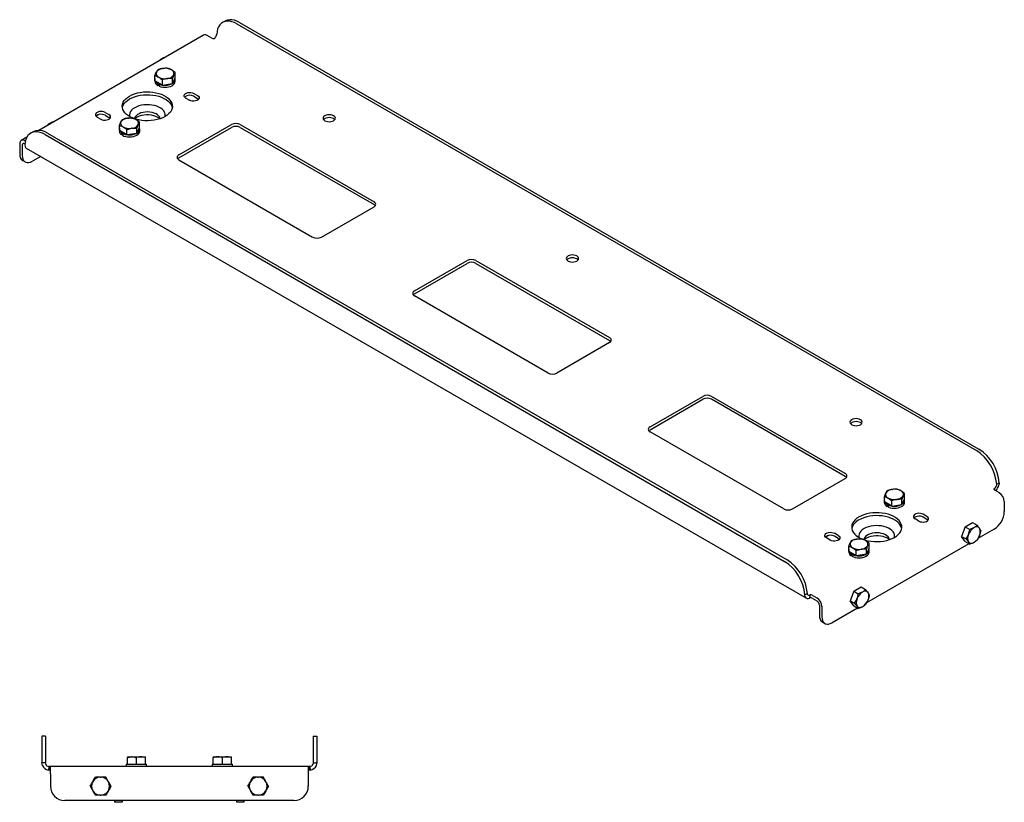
# Model space of a CAD drawing. Header units: inches. Extents: x -0.2 to 91.2, y -7.7 to 38.1.
# Tile 3 of 3: x 56.8 to 91.2, y 10.8 to 38.1. Entities that reach past the tile are written whole.
import ezdxf

# ---------------------------------------------------------------- set-up
doc = ezdxf.new("R2010")
doc.units = ezdxf.units.IN
doc.header["$MEASUREMENT"] = 0

msp = doc.modelspace()

# ---------------------------------------------------------------- linework, layer by layer
at = {"color": 7, "linetype": 'Continuous', "lineweight": 25}
for p, q in [((63.96, 38.075), (63.871, 38.024)), ((64.371, 37.975), (90.181, 23.075)), ((64.46, 38.026), (90.269, 23.126)), ((63.208, 37.579), (57.453, 34.257)), ((63.498, 37.471), (63.333, 37.566)), ((63.574, 37.465), (63.584, 37.469)), ((63.658, 37.577), (63.666, 37.617)), ((61.512, 35.982), (61.512, 36.165)), ((61.77, 36.416), (61.793, 36.419)), ((62.121, 35.888), (62.214, 36.091)), ((62.214, 36.091), (62.214, 36.273)), ((61.509, 36.036), (61.509, 35.965)), ((61.769, 35.833), (61.512, 35.982)), ((61.641, 35.908), (61.613, 35.891)), ((61.613, 35.891), (61.613, 35.821)), ((61.613, 35.821), (61.655, 35.845)), ((61.676, 35.887), (61.655, 35.871)), ((61.655, 35.871), (61.655, 35.8)), ((61.769, 35.833), (61.769, 36.016)), ((61.769, 35.833), (62.121, 35.888)), ((61.934, 36.065), (61.956, 36.068)), ((62.121, 35.888), (62.121, 36.071)), ((62.218, 35.965), (62.218, 36.036)), ((62.867, 35.549), (62.998, 35.474)), ((62.867, 35.447), (62.998, 35.371)), ((62.585, 35.386), (62.715, 35.31)), ((59.557, 34.809), (59.455, 34.75)), ((59.491, 34.722), (59.622, 34.647)), ((59.774, 34.886), (59.905, 34.81)), ((59.774, 34.784), (59.905, 34.708)), ((60.275, 34.247), (60.275, 34.43)), ((60.556, 34.684), (60.533, 34.681)), ((60.977, 34.356), (60.977, 34.538)), ((62.348, 33.4), (64.186, 34.461)), ((64.49, 34.461), (69.157, 31.767)), ((57.264, 34.21), (57.176, 34.159)), ((57.676, 34.109), (83.485, 19.21)), ((57.764, 34.161), (83.574, 19.261)), ((60.272, 34.301), (60.272, 34.231)), ((60.532, 34.099), (60.275, 34.247)), ((60.368, 34.193), (60.339, 34.181)), ((60.339, 34.181), (60.339, 34.11)), ((60.339, 34.11), (60.375, 34.125)), ((60.403, 34.173), (60.375, 34.157)), ((60.375, 34.157), (60.375, 34.086)), ((60.532, 34.099), (60.532, 34.281)), ((60.883, 34.153), (60.532, 34.099)), ((60.719, 34.333), (60.696, 34.33)), ((60.858, 34.076), (60.893, 34.096)), ((60.883, 34.153), (60.977, 34.356)), ((60.883, 34.153), (60.883, 34.336)), ((60.98, 34.231), (60.98, 34.301)), ((62.348, 33.298), (64.186, 34.359)), ((64.49, 34.359), (69.157, 31.665)), ((56.792, 33.79), (56.792, 33.433)), ((57.041, 34.019), (56.844, 33.905)), ((56.88, 33.739), (56.88, 33.382)), ((56.988, 33.881), (56.969, 33.892)), ((56.973, 33.788), (56.969, 33.79)), ((56.97, 33.751), (56.981, 33.685)), ((57.021, 33.638), (84.244, 17.922)), ((57.525, 33.346), (57.234, 33.178)), ((56.896, 33.204), (56.984, 33.153)), ((62.348, 33.224), (67.015, 30.53)), ((67.319, 30.53), (69.157, 31.591)), ((70.568, 28.654), (72.406, 29.716)), ((70.568, 28.552), (72.406, 29.614)), ((72.71, 29.716), (77.377, 27.022)), ((72.71, 29.614), (77.377, 26.92)), ((75.235, 25.785), (70.568, 28.479)), ((77.377, 26.846), (75.539, 25.785)), ((78.788, 23.909), (80.626, 24.97)), ((78.788, 23.807), (80.626, 24.868)), ((85.597, 22.276), (80.93, 24.97)), ((85.597, 22.174), (80.93, 24.868)), ((83.455, 21.039), (78.788, 23.734)), ((83.759, 21.039), (85.597, 22.101)), ((87.226, 21.72), (87.249, 21.724)), ((90.808, 21.754), (90.801, 21.748)), ((90.801, 21.748), (90.801, 21.712)), ((90.808, 21.754), (90.812, 21.703)), ((90.81, 21.704), (90.976, 21.608)), ((90.886, 21.902), (90.882, 21.861)), ((90.886, 21.902), (90.975, 21.953)), ((90.975, 21.953), (90.964, 21.872)), ((86.965, 21.341), (86.965, 21.27)), ((86.968, 21.286), (86.968, 21.469)), ((87.225, 21.138), (87.225, 21.321)), ((87.389, 21.369), (87.412, 21.373)), ((87.576, 21.193), (87.67, 21.395)), ((87.576, 21.193), (87.576, 21.375)), ((87.67, 21.395), (87.67, 21.578)), ((87.673, 21.27), (87.673, 21.341)), ((87.225, 21.138), (86.968, 21.286)), ((87.096, 21.212), (87.069, 21.196)), ((87.069, 21.196), (87.069, 21.125)), ((87.069, 21.125), (87.111, 21.15)), ((87.132, 21.192), (87.111, 21.175)), ((87.111, 21.175), (87.111, 21.105)), ((87.225, 21.138), (87.576, 21.193)), ((91.153, 21.302), (91.153, 20.945)), ((88.171, 20.615), (88.04, 20.69)), ((88.454, 20.778), (88.323, 20.854)), ((88.454, 20.676), (88.323, 20.752)), ((89.787, 20.413), (89.659, 20.082)), ((89.787, 20.413), (90.044, 20.562)), ((89.787, 20.413), (89.945, 20.322)), ((90.044, 20.562), (90.203, 20.47)), ((90.085, 20.38), (90.102, 20.389)), ((90.799, 20.332), (90.234, 20.006)), ((85.012, 20.113), (84.911, 20.055)), ((85.078, 19.952), (84.947, 20.027)), ((85.36, 20.115), (85.23, 20.19)), ((85.36, 20.013), (85.23, 20.088)), ((86.011, 19.989), (85.989, 19.985)), ((89.659, 20.082), (89.817, 19.991)), ((89.787, 19.899), (89.659, 20.082)), ((85.727, 19.606), (85.727, 19.535)), ((85.731, 19.552), (85.731, 19.734)), ((86.175, 19.638), (86.152, 19.634)), ((86.339, 19.458), (86.433, 19.66)), ((86.339, 19.458), (86.339, 19.641)), ((89.918, 19.823), (86.345, 17.761)), ((86.433, 19.66), (86.433, 19.843)), ((86.436, 19.535), (86.436, 19.606)), ((89.787, 19.899), (89.945, 19.808)), ((90.085, 19.866), (90.102, 19.875)), ((85.987, 19.403), (85.731, 19.552)), ((85.824, 19.498), (85.795, 19.486)), ((85.795, 19.486), (85.795, 19.415)), ((85.795, 19.415), (85.831, 19.43)), ((85.859, 19.477), (85.831, 19.461)), ((85.831, 19.461), (85.831, 19.391)), ((85.987, 19.403), (85.987, 19.586)), ((86.339, 19.458), (85.987, 19.403)), ((86.349, 19.401), (86.314, 19.381)), ((85.898, 18.168), (86.155, 18.316)), ((86.155, 18.316), (86.314, 18.225)), ((84.279, 18.088), (84.191, 18.037)), ((84.204, 17.969), (84.191, 18.037)), ((84.287, 18.054), (84.279, 18.088)), ((84.361, 18.032), (84.353, 17.926)), ((84.371, 17.933), (84.353, 17.926)), ((84.371, 18.035), (84.361, 18.032)), ((84.371, 18.035), (84.371, 17.933)), ((84.447, 18.03), (84.612, 17.934)), ((84.447, 17.928), (84.612, 17.832)), ((85.898, 18.168), (85.769, 17.837)), ((85.898, 18.168), (86.056, 18.076)), ((86.196, 18.134), (86.213, 18.144)), ((84.701, 17.679), (84.701, 17.322)), ((84.789, 17.628), (84.789, 17.271)), ((86.029, 17.578), (85.143, 17.067)), ((85.769, 17.837), (85.928, 17.745)), ((85.898, 17.654), (85.769, 17.837)), ((85.898, 17.654), (86.056, 17.563)), ((86.196, 17.621), (86.213, 17.63)), ((84.804, 17.093), (84.893, 17.042)), ((57.566, 13.11), (57.566, 12.172)), ((57.691, 13.11), (57.566, 13.11)), ((57.691, 13.11), (57.691, 12.172)), ((67.035, 13.11), (67.16, 13.11)), ((67.035, 13.11), (67.035, 12.172)), ((67.16, 13.11), (67.16, 12.172)), ((60.548, 12.386), (60.696, 12.386)), ((60.716, 12.386), (60.696, 12.386)), ((60.716, 12.386), (61.021, 12.386)), ((61.021, 12.386), (61.178, 12.386)), ((63.548, 12.386), (63.696, 12.386)), ((63.696, 12.386), (63.716, 12.386)), ((63.716, 12.386), (64.021, 12.386)), ((64.021, 12.386), (64.178, 12.386)), ((57.691, 12.172), (57.566, 12.172)), ((57.583, 12.082), (57.566, 12.172)), ((57.7, 12.127), (57.691, 12.172)), ((57.805, 12.048), (57.793, 11.923)), ((57.816, 12.047), (57.805, 12.048)), ((57.816, 12.047), (57.816, 11.922)), ((57.863, 12.047), (57.816, 12.047)), ((66.863, 12.047), (57.863, 12.047)), ((57.863, 11.797), (57.863, 12.047)), ((60.509, 12.134), (60.509, 12.047)), ((60.509, 12.134), (60.548, 12.134)), ((60.548, 12.134), (60.548, 12.358)), ((60.565, 12.134), (60.548, 12.134)), ((60.565, 12.134), (60.847, 12.134)), ((60.863, 12.134), (60.847, 12.134)), ((60.863, 12.134), (60.863, 12.358)), ((60.863, 12.134), (60.88, 12.134)), ((60.88, 12.134), (61.161, 12.134)), ((61.161, 12.134), (61.178, 12.134)), ((61.178, 12.134), (61.178, 12.358)), ((61.178, 12.134), (61.217, 12.134)), ((61.217, 12.047), (61.217, 12.134)), ((63.509, 12.134), (63.509, 12.047)), ((63.513, 12.134), (63.509, 12.134)), ((63.513, 12.134), (63.513, 12.047)), ((63.513, 12.134), (63.548, 12.134)), ((63.548, 12.134), (63.548, 12.358)), ((63.548, 12.134), (63.565, 12.134)), ((63.565, 12.134), (63.847, 12.134)), ((63.847, 12.134), (63.863, 12.134)), ((63.863, 12.134), (63.863, 12.358)), ((63.863, 12.134), (63.88, 12.134)), ((63.88, 12.134), (64.161, 12.134)), ((64.161, 12.134), (64.178, 12.134)), ((64.178, 12.134), (64.178, 12.358)), ((64.178, 12.134), (64.217, 12.134)), ((64.217, 12.047), (64.217, 12.134)), ((66.863, 12.047), (66.863, 11.797)), ((66.91, 12.047), (66.863, 12.047)), ((66.921, 12.048), (66.91, 12.047)), ((66.91, 12.047), (66.91, 11.922)), ((66.921, 12.048), (66.933, 11.923)), ((67.035, 12.172), (67.026, 12.127)), ((67.035, 12.172), (67.16, 12.172)), ((67.16, 12.172), (67.143, 12.082)), ((57.816, 11.922), (57.793, 11.923)), ((57.863, 11.922), (57.816, 11.922)), ((57.863, 11.797), (57.863, 11.36)), ((66.91, 11.922), (66.863, 11.922)), ((66.863, 11.797), (66.863, 11.36)), ((66.933, 11.923), (66.91, 11.922)), ((59.601, 11.674), (59.625, 11.674)), ((65.101, 11.674), (65.125, 11.674)), ((59.601, 11.045), (59.625, 11.045)), ((65.101, 11.045), (65.125, 11.045)), ((66.363, 10.86), (58.363, 10.86)), ((60.113, 10.86), (60.113, 10.84)), ((60.113, 10.797), (60.113, 10.84)), ((60.363, 10.797), (60.113, 10.797)), ((60.363, 10.86), (60.363, 10.84)), ((60.363, 10.84), (60.363, 10.797)), ((64.363, 10.84), (64.363, 10.86)), ((64.363, 10.797), (64.363, 10.84)), ((64.613, 10.797), (64.363, 10.797)), ((64.613, 10.84), (64.613, 10.86)), ((64.613, 10.84), (64.613, 10.797))]:
    msp.add_line(p, q, dxfattribs=at)
at = {"color": 7, "linetype": 'Continuous', "lineweight": 25, "flags": 128}
for points in [[(64.371, 37.975), (64.283, 38.019), (64.195, 38.051), (64.111, 38.068), (64.031, 38.07), (63.956, 38.059), (63.887, 38.033), (63.826, 37.993), (63.774, 37.94), (63.731, 37.875), (63.699, 37.799), (63.677, 37.712), (63.666, 37.617)], [(64.46, 38.026), (64.371, 38.07), (64.284, 38.102), (64.199, 38.119), (64.119, 38.121), (64.044, 38.11), (63.976, 38.084), (63.96, 38.075)], [(61.512, 36.064), (61.509, 36.037), (61.512, 36.008)], [(61.655, 35.8), (61.715, 35.78), (61.781, 35.766), (61.851, 35.761), (61.921, 35.764), (61.988, 35.774), (62.051, 35.792), (62.106, 35.816), (62.152, 35.847), (62.187, 35.882), (62.209, 35.92), (62.218, 35.96), (62.218, 35.965)], [(61.655, 35.871), (61.715, 35.85), (61.756, 35.841)], [(61.863, 34.741), (61.781, 34.699), (61.69, 34.663), (61.592, 34.634), (61.489, 34.613), (61.381, 34.599), (61.272, 34.593), (61.162, 34.595), (61.054, 34.605), (60.948, 34.623), (60.847, 34.648), (60.753, 34.68), (60.666, 34.719), (60.588, 34.764), (60.521, 34.814), (60.465, 34.869), (60.421, 34.927), (60.391, 34.988), (60.373, 35.05), (60.37, 35.114), (60.38, 35.177), (60.404, 35.239), (60.442, 35.299), (60.491, 35.355), (60.553, 35.408), (60.626, 35.455), (60.708, 35.497), (60.799, 35.533), (60.897, 35.562), (61, 35.583), (61.108, 35.597), (61.217, 35.603), (61.327, 35.601), (61.435, 35.591), (61.541, 35.573), (61.642, 35.548), (61.736, 35.516), (61.823, 35.477), (61.901, 35.432), (61.968, 35.382), (62.024, 35.327), (62.068, 35.269), (62.099, 35.208), (62.116, 35.145), (62.119, 35.082), (62.109, 35.019), (62.085, 34.957), (62.048, 34.897), (61.998, 34.841), (61.936, 34.788), (61.863, 34.741)], [(60.374, 35.047), (60.38, 35.075), (60.404, 35.137), (60.442, 35.197), (60.491, 35.253), (60.553, 35.305), (60.626, 35.353), (60.708, 35.395), (60.799, 35.431), (60.897, 35.459), (61, 35.481), (61.108, 35.495), (61.217, 35.501), (61.327, 35.499), (61.435, 35.489), (61.541, 35.471), (61.642, 35.446), (61.736, 35.414), (61.823, 35.375), (61.901, 35.33), (61.968, 35.28), (62.024, 35.225), (62.068, 35.167), (62.099, 35.106), (62.115, 35.047)], [(62.585, 35.386), (62.55, 35.412), (62.531, 35.443), (62.526, 35.476), (62.539, 35.508), (62.566, 35.537), (62.606, 35.56), (62.656, 35.576), (62.712, 35.583), (62.768, 35.58), (62.822, 35.569), (62.867, 35.549)], [(62.998, 35.474), (63.032, 35.447), (63.052, 35.416), (63.056, 35.384), (63.044, 35.352), (63.017, 35.323), (62.977, 35.299), (62.927, 35.284), (62.871, 35.277), (62.814, 35.279), (62.761, 35.291), (62.715, 35.31)], [(61.863, 34.741), (61.869, 34.778), (61.866, 34.832), (61.848, 34.885), (61.817, 34.936), (61.774, 34.984), (61.718, 35.027), (61.652, 35.065), (61.577, 35.097), (61.495, 35.122), (61.406, 35.14), (61.315, 35.15), (61.221, 35.152), (61.128, 35.146), (61.038, 35.132), (60.953, 35.111), (60.873, 35.082), (60.803, 35.047), (60.742, 35.006), (60.692, 34.96), (60.655, 34.911), (60.63, 34.859), (60.62, 34.805), (60.624, 34.751), (60.626, 34.741)], [(62.998, 35.371), (63.032, 35.345), (63.036, 35.341)], [(59.774, 34.886), (59.728, 34.905), (59.675, 34.917), (59.618, 34.919), (59.562, 34.912), (59.513, 34.896), (59.472, 34.873), (59.445, 34.844), (59.433, 34.812), (59.437, 34.78), (59.457, 34.749), (59.491, 34.722)], [(59.774, 34.784), (59.728, 34.803), (59.675, 34.815), (59.618, 34.817), (59.562, 34.81), (59.513, 34.794), (59.472, 34.771), (59.453, 34.753)], [(59.622, 34.647), (59.667, 34.627), (59.721, 34.616), (59.777, 34.613), (59.833, 34.62), (59.883, 34.636), (59.923, 34.659), (59.951, 34.688), (59.963, 34.72), (59.959, 34.753), (59.939, 34.784), (59.905, 34.81)], [(59.943, 34.678), (59.939, 34.682), (59.905, 34.708)], [(61.693, 34.661), (61.692, 34.669), (61.676, 34.715), (61.646, 34.758), (61.603, 34.798), (61.548, 34.832), (61.484, 34.86), (61.412, 34.881), (61.335, 34.895), (61.255, 34.9), (61.174, 34.897), (61.096, 34.886), (61.023, 34.866), (60.956, 34.84), (60.899, 34.807), (60.853, 34.769), (60.82, 34.726), (60.8, 34.681), (60.796, 34.664)], [(61.69, 34.663), (61.677, 34.674), (61.617, 34.711), (61.547, 34.743), (61.47, 34.767), (61.387, 34.785), (61.3, 34.794), (61.211, 34.795), (61.124, 34.788), (61.04, 34.772), (60.961, 34.75), (60.889, 34.72), (60.827, 34.684), (60.799, 34.663)], [(67.746, 34.594), (67.78, 34.619), (67.802, 34.649), (67.809, 34.681), (67.802, 34.713), (67.78, 34.743), (67.746, 34.769), (67.701, 34.789), (67.65, 34.801), (67.594, 34.805), (67.538, 34.801), (67.486, 34.789), (67.442, 34.769), (67.408, 34.743), (67.386, 34.713), (67.379, 34.681), (67.386, 34.649), (67.408, 34.619), (67.442, 34.594), (67.486, 34.574), (67.538, 34.561), (67.594, 34.557), (67.65, 34.561), (67.701, 34.574), (67.746, 34.594)], [(67.79, 34.63), (67.78, 34.641), (67.746, 34.667), (67.701, 34.687), (67.65, 34.699), (67.594, 34.703), (67.538, 34.699), (67.486, 34.687), (67.442, 34.667), (67.408, 34.641), (67.398, 34.63)], [(57.676, 34.109), (57.587, 34.154), (57.5, 34.185), (57.416, 34.202), (57.335, 34.205), (57.26, 34.193), (57.192, 34.168), (57.131, 34.128), (57.079, 34.075), (57.036, 34.01), (57.003, 33.933), (56.981, 33.847), (56.97, 33.751)], [(57.764, 34.161), (57.676, 34.205), (57.588, 34.236), (57.504, 34.253), (57.424, 34.256), (57.349, 34.244), (57.28, 34.219), (57.264, 34.21)], [(60.275, 34.329), (60.272, 34.294), (60.275, 34.274)], [(60.288, 34.239), (60.304, 34.216), (60.339, 34.181)], [(60.375, 34.086), (60.429, 34.06), (60.491, 34.041), (60.558, 34.03), (60.628, 34.026), (60.697, 34.03), (60.764, 34.042), (60.825, 34.061), (60.879, 34.087), (60.923, 34.119), (60.955, 34.155), (60.974, 34.193), (60.98, 34.231)], [(56.88, 33.382), (56.886, 33.314), (56.902, 33.255), (56.928, 33.205), (56.963, 33.167), (57.007, 33.142), (57.057, 33.131), (57.113, 33.133), (57.173, 33.149), (57.234, 33.178)], [(62.304, 33.261), (62.321, 33.279), (62.348, 33.298)], [(69.157, 31.665), (69.184, 31.646), (69.201, 31.628)], [(76.231, 29.695), (76.265, 29.721), (76.287, 29.751), (76.294, 29.783), (76.287, 29.815), (76.265, 29.845), (76.231, 29.871), (76.187, 29.89), (76.135, 29.903), (76.079, 29.907), (76.024, 29.903), (75.972, 29.89), (75.927, 29.871), (75.893, 29.845), (75.872, 29.815), (75.864, 29.783), (75.872, 29.751), (75.893, 29.721), (75.927, 29.695), (75.972, 29.675), (76.024, 29.663), (76.079, 29.659), (76.135, 29.663), (76.187, 29.675), (76.231, 29.695)], [(76.275, 29.732), (76.265, 29.743), (76.231, 29.769), (76.187, 29.788), (76.135, 29.801), (76.079, 29.805), (76.024, 29.801), (75.972, 29.788), (75.927, 29.769), (75.893, 29.743), (75.883, 29.732)], [(70.524, 28.516), (70.541, 28.534), (70.568, 28.552)], [(77.377, 26.92), (77.404, 26.901), (77.421, 26.883)], [(86.131, 23.98), (86.165, 24.006), (86.186, 24.036), (86.194, 24.068), (86.186, 24.1), (86.165, 24.13), (86.131, 24.156), (86.086, 24.175), (86.034, 24.188), (85.979, 24.192), (85.923, 24.188), (85.871, 24.175), (85.827, 24.156), (85.793, 24.13), (85.771, 24.1), (85.764, 24.068), (85.771, 24.036), (85.793, 24.006), (85.827, 23.98), (85.871, 23.961), (85.923, 23.948), (85.979, 23.944), (86.034, 23.948), (86.086, 23.961), (86.131, 23.98)], [(86.175, 24.017), (86.165, 24.028), (86.131, 24.054), (86.086, 24.073), (86.034, 24.086), (85.979, 24.09), (85.923, 24.086), (85.871, 24.073), (85.827, 24.054), (85.793, 24.028), (85.783, 24.017)], [(78.744, 23.77), (78.761, 23.788), (78.788, 23.807)], [(85.641, 22.137), (85.624, 22.155), (85.597, 22.174)], [(90.801, 21.748), (90.796, 21.742), (90.793, 21.737), (90.792, 21.731), (90.793, 21.725), (90.795, 21.719), (90.799, 21.713), (90.804, 21.708), (90.81, 21.704)], [(86.968, 21.368), (86.965, 21.342), (86.968, 21.313)], [(87.111, 21.105), (87.171, 21.084), (87.237, 21.071), (87.307, 21.066), (87.376, 21.068), (87.444, 21.079), (87.507, 21.096), (87.562, 21.121), (87.608, 21.151), (87.643, 21.187), (87.665, 21.225), (87.673, 21.265), (87.673, 21.27)], [(87.111, 21.175), (87.171, 21.155), (87.211, 21.146)], [(86.082, 20.76), (86.009, 20.712), (85.947, 20.66), (85.897, 20.603), (85.86, 20.544), (85.836, 20.482), (85.826, 20.418), (85.829, 20.355), (85.847, 20.292), (85.877, 20.232), (85.921, 20.173), (85.977, 20.119), (86.044, 20.069), (86.122, 20.024), (86.209, 19.985), (86.303, 19.953), (86.404, 19.927), (86.51, 19.91), (86.618, 19.9), (86.728, 19.898), (86.837, 19.904), (86.945, 19.918), (87.048, 19.939), (87.146, 19.968), (87.237, 20.003), (87.319, 20.045), (87.392, 20.093), (87.454, 20.145), (87.503, 20.202), (87.541, 20.262), (87.565, 20.324), (87.575, 20.387), (87.572, 20.45), (87.554, 20.513), (87.524, 20.574), (87.48, 20.632), (87.424, 20.687), (87.357, 20.737), (87.279, 20.782), (87.192, 20.82), (87.098, 20.853), (86.997, 20.878), (86.891, 20.896), (86.783, 20.905), (86.673, 20.907), (86.564, 20.902), (86.456, 20.888), (86.353, 20.866), (86.255, 20.837), (86.164, 20.802), (86.082, 20.76)], [(87.571, 20.352), (87.554, 20.411), (87.524, 20.472), (87.48, 20.53), (87.424, 20.584), (87.357, 20.635), (87.279, 20.679), (87.192, 20.718), (87.098, 20.751), (86.997, 20.776), (86.891, 20.794), (86.783, 20.803), (86.673, 20.805), (86.564, 20.799), (86.456, 20.786), (86.353, 20.764), (86.255, 20.735), (86.164, 20.7), (86.082, 20.658)], [(88.323, 20.854), (88.278, 20.873), (88.224, 20.885), (88.168, 20.887), (88.112, 20.88), (88.062, 20.864), (88.022, 20.841), (87.994, 20.812), (87.982, 20.78), (87.986, 20.747), (88.006, 20.717), (88.04, 20.69)], [(88.323, 20.752), (88.278, 20.771), (88.224, 20.783), (88.168, 20.785), (88.112, 20.778), (88.062, 20.762), (88.022, 20.739), (88.002, 20.721)], [(88.171, 20.615), (88.217, 20.595), (88.27, 20.584), (88.327, 20.581), (88.383, 20.588), (88.432, 20.604), (88.473, 20.627), (88.5, 20.656), (88.512, 20.688), (88.508, 20.721), (88.488, 20.752), (88.454, 20.778)], [(88.492, 20.645), (88.488, 20.65), (88.454, 20.676)], [(87.319, 20.045), (87.325, 20.083), (87.321, 20.137), (87.304, 20.19), (87.273, 20.241), (87.23, 20.288), (87.174, 20.332), (87.108, 20.37), (87.033, 20.402), (86.95, 20.427), (86.862, 20.445), (86.77, 20.455), (86.677, 20.457), (86.584, 20.451), (86.494, 20.437), (86.408, 20.415), (86.329, 20.387), (86.258, 20.352), (86.198, 20.311), (86.148, 20.265), (86.111, 20.216), (86.086, 20.163), (86.076, 20.11), (86.079, 20.056), (86.082, 20.045)], [(84.947, 20.027), (84.913, 20.053), (84.893, 20.084), (84.889, 20.117), (84.901, 20.149), (84.928, 20.178), (84.968, 20.201), (85.018, 20.217), (85.074, 20.224), (85.131, 20.222), (85.184, 20.21), (85.23, 20.19)], [(85.36, 20.115), (85.395, 20.089), (85.414, 20.058), (85.419, 20.025), (85.406, 19.993), (85.379, 19.964), (85.339, 19.941), (85.289, 19.925), (85.233, 19.918), (85.177, 19.92), (85.123, 19.932), (85.078, 19.952)], [(85.36, 20.013), (85.395, 19.986), (85.398, 19.982)], [(87.149, 19.969), (87.148, 19.974), (87.131, 20.02), (87.101, 20.063), (87.058, 20.102), (87.004, 20.137), (86.94, 20.165), (86.868, 20.186), (86.791, 20.2), (86.711, 20.205), (86.63, 20.202), (86.552, 20.19), (86.478, 20.171), (86.412, 20.144), (86.355, 20.111), (86.309, 20.073), (86.276, 20.031), (86.256, 19.986), (86.252, 19.969)], [(87.146, 19.968), (87.132, 19.979), (87.073, 20.016), (87.003, 20.047), (86.926, 20.072), (86.842, 20.089), (86.756, 20.098), (86.667, 20.099), (86.58, 20.092), (86.496, 20.077), (86.416, 20.054), (86.345, 20.024), (86.282, 19.988), (86.255, 19.968)], [(85.731, 19.634), (85.728, 19.599), (85.731, 19.578)], [(85.744, 19.544), (85.76, 19.521), (85.795, 19.486)], [(85.831, 19.391), (85.885, 19.365), (85.947, 19.346), (86.014, 19.334), (86.084, 19.331), (86.153, 19.335), (86.22, 19.347), (86.281, 19.366), (86.335, 19.392), (86.379, 19.423), (86.411, 19.459), (86.43, 19.498), (86.436, 19.535)], [(84.789, 17.271), (84.794, 17.203), (84.81, 17.144), (84.836, 17.094), (84.872, 17.056), (84.915, 17.031), (84.966, 17.019), (85.022, 17.021), (85.081, 17.037), (85.143, 17.067)]]:
    msp.add_lwpolyline(points, dxfattribs=at)
at = {"color": 7, "linetype": 'Continuous', "lineweight": 25}
for centre, radius, start, end in [((63.26, 37.464), 0.126, 54.3824, 114.3071), ((63.543, 37.558), 0.098, 242.939, 288.6763), ((63.465, 37.631), 0.2, 306.324, 344.4645), ((61.865, 35.944), 0.48, 62.5654, 98.5738), ((61.69, 36.243), 0.138, 160.6179, 249.2485), ((61.794, 36.136), 0.28, 94.8753, 147.0375), ((61.862, 36.54), 0.48, 242.5654, 278.5738), ((61.932, 36.347), 0.28, 274.8753, 327.0375), ((62.037, 36.241), 0.138, 340.6179, 69.2485), ((61.686, 35.983), 0.178, 185.6592, 245.661), ((61.714, 36.086), 0.219, 210.6604, 242.4246), ((61.865, 36.374), 0.544, 261.7743, 295.8393), ((62.061, 36.039), 0.154, 294.8978, 15.4443), ((62.729, 35.2), 0.283, 60.7633, 130.136), ((60.452, 34.508), 0.138, 160.6179, 249.2485), ((60.557, 34.401), 0.28, 94.8753, 147.0375), ((60.625, 34.805), 0.48, 242.5654, 278.5738), ((60.627, 34.209), 0.48, 62.5654, 98.5738), ((60.695, 34.613), 0.28, 274.8753, 327.0375), ((60.799, 34.506), 0.138, 340.6179, 69.2485), ((64.338, 34.168), 0.33, 62.6097, 117.3903), ((64.338, 34.066), 0.33, 62.6097, 117.3903), ((60.424, 34.237), 0.153, 182.5631, 236.1818), ((60.597, 34.56), 0.46, 241.1551, 260.0907), ((60.627, 34.644), 0.548, 261.9255, 295.688), ((60.825, 34.303), 0.153, 294.3738, 15.9684), ((56.9, 33.808), 0.109, 50.7967, 189.214), ((56.934, 33.748), 0.0546, 50.7967, 189.214), ((57.069, 33.718), 0.094, 200.6557, 239.2052), ((57.035, 33.405), 0.245, 173.4667, 235.2211), ((62.381, 33.312), 0.0939, 110.7834, 249.2166), ((69.124, 31.679), 0.0939, 290.7834, 69.2166), ((67.167, 30.824), 0.33, 242.6097, 297.3903), ((72.558, 29.422), 0.33, 62.6097, 117.3903), ((72.558, 29.32), 0.33, 62.6097, 117.3903), ((70.601, 28.567), 0.0939, 110.7834, 249.2166), ((77.344, 26.934), 0.0939, 290.7834, 69.2166), ((75.387, 26.078), 0.33, 242.6097, 297.3903), ((80.778, 24.677), 0.33, 62.6097, 117.3903), ((80.778, 24.575), 0.33, 62.6097, 117.3903), ((78.821, 23.821), 0.0939, 110.7834, 249.2166), ((89.342, 21.772), 1.55, 4.8247, 57.2449), ((89.431, 21.823), 1.55, 4.8247, 57.2449), ((85.564, 22.189), 0.0939, 290.7834, 69.2166), ((87.25, 21.441), 0.28, 94.8753, 147.0375), ((87.32, 21.249), 0.48, 62.5654, 98.5738), ((87.493, 21.546), 0.138, 340.6179, 69.2485), ((90.689, 21.915), 0.2, 306.324, 344.4645), ((90.568, 21.984), 0.412, 312.7989, 344.1612), ((87.146, 21.547), 0.138, 160.6179, 249.2485), ((87.318, 21.844), 0.48, 242.5654, 278.5738), ((87.388, 21.652), 0.28, 274.8753, 327.0375), ((87.516, 21.343), 0.154, 294.8978, 15.4443), ((90.769, 21.284), 0.384, 2.6055, 57.3945), ((83.607, 21.333), 0.33, 242.6097, 297.3903), ((87.142, 21.288), 0.178, 185.6592, 245.661), ((87.17, 21.39), 0.219, 210.6604, 242.4246), ((87.321, 21.679), 0.544, 261.7743, 295.8393), ((86.282, 20.236), 0.467, 115.441, 165.6843), ((90.389, 20.978), 0.765, 302.4763, 357.5237), ((90.36, 19.974), 0.49, 124.0791, 159.626), ((90.183, 20.281), 0.135, 39.7748, 126.698), ((90.029, 20.239), 0.287, 333.4574, 26.5426), ((85.091, 19.841), 0.283, 60.7633, 130.136), ((86.013, 19.706), 0.28, 94.8753, 147.0375), ((86.083, 19.514), 0.48, 62.5654, 98.5738), ((86.255, 19.811), 0.138, 340.6179, 69.2485), ((90.158, 20.016), 0.287, 153.4574, 206.5426), ((89.828, 20.281), 0.49, 304.0791, 339.626), ((85.908, 19.813), 0.138, 160.6179, 249.2485), ((86.08, 20.109), 0.48, 242.5654, 278.5738), ((86.151, 19.917), 0.28, 274.8753, 327.0375), ((86.281, 19.608), 0.153, 294.3738, 15.9684), ((90.005, 19.974), 0.135, 219.7748, 306.698), ((82.735, 17.958), 1.55, 4.8247, 57.2449), ((85.88, 19.542), 0.153, 182.5631, 236.1818), ((86.053, 19.864), 0.46, 241.1551, 260.0907), ((86.083, 19.949), 0.548, 261.9255, 295.688), ((82.647, 17.907), 1.55, 4.8247, 57.2449), ((84.297, 18.01), 0.101, 203.5068, 303.6532), ((84.333, 18.074), 0.0505, 203.5068, 303.6532), ((84.402, 17.943), 0.098, 62.939, 108.6763), ((84.402, 17.841), 0.098, 62.939, 108.6763), ((84.405, 17.611), 0.384, 2.6055, 57.3945), ((86.269, 17.771), 0.287, 153.4574, 206.5426), ((86.471, 17.729), 0.49, 124.0791, 159.626), ((86.294, 18.036), 0.135, 39.7748, 126.698), ((86.14, 17.994), 0.287, 333.4574, 26.5426), ((84.509, 17.67), 0.192, 2.6055, 57.3945), ((86.116, 17.729), 0.135, 219.7748, 306.698), ((85.939, 18.036), 0.49, 304.0791, 339.626), ((84.944, 17.294), 0.245, 173.4667, 235.2211), ((57.816, 12.172), 0.25, 201.1782, 264.7076), ((57.816, 12.172), 0.125, 201.1782, 264.7076), ((66.91, 12.172), 0.125, 275.2924, 338.8218), ((66.91, 12.172), 0.25, 275.2924, 338.8218), ((58.363, 11.36), 0.5, 180, 270), ((59.613, 11.36), 0.315, 150.0228, 209.9772), ((59.613, 11.36), 0.315, 92.1255, 150.0228), ((59.613, 11.36), 0.315, 29.9772, 87.8745), ((59.613, 11.36), 0.315, 330.0228, 29.9772), ((65.113, 11.36), 0.315, 150.0228, 209.9772), ((65.113, 11.36), 0.315, 92.1255, 150.0228), ((65.113, 11.36), 0.315, 29.9772, 87.8745), ((65.113, 11.36), 0.315, 330.0228, 29.9772), ((66.363, 11.36), 0.5, 270, 0), ((59.613, 11.36), 0.315, 209.9772, 267.8745), ((59.613, 11.36), 0.315, 272.1255, 330.0228), ((65.113, 11.36), 0.315, 209.9772, 267.8745), ((65.113, 11.36), 0.315, 272.1255, 330.0228)]:
    msp.add_arc(centre, radius, start, end, dxfattribs=at)
for points, knots in [([(61.88, 36.812), (61.857, 36.804), (61.806, 36.787), (61.763, 36.765), (61.74, 36.753)], [0, 0, 0, 0, 0.465568, 1, 1, 1, 1]), ([(61.74, 36.753), (61.737, 36.751), (61.714, 36.737), (61.677, 36.711), (61.65, 36.685), (61.637, 36.672)], [0, 0, 0, 0, 0.074989, 0.562168, 1, 1, 1, 1]), ([(61.958, 36.422), (61.95, 36.422), (61.896, 36.427), (61.841, 36.423), (61.793, 36.419)], [0, 0, 0, 0, 0.140528, 1, 1, 1, 1]), ([(61.512, 36.165), (61.52, 36.187), (61.535, 36.234), (61.551, 36.27), (61.559, 36.289)], [0, 0, 0, 0, 0.495463, 1, 1, 1, 1]), ([(61.512, 36.165), (61.533, 36.159), (61.575, 36.148), (61.619, 36.125), (61.641, 36.113)], [0, 0, 0, 0, 0.495463, 1, 1, 1, 1]), ([(61.559, 36.289), (61.56, 36.291), (61.569, 36.309), (61.584, 36.338), (61.599, 36.358), (61.606, 36.367)], [0, 0, 0, 0, 0.070856, 0.531186, 1, 1, 1, 1]), ([(61.77, 36.416), (61.757, 36.413), (61.702, 36.402), (61.647, 36.382), (61.606, 36.367)], [0, 0, 0, 0, 0.236478, 1, 1, 1, 1]), ([(61.641, 36.113), (61.644, 36.112), (61.667, 36.098), (61.71, 36.068), (61.749, 36.034), (61.769, 36.016)], [0, 0, 0, 0, 0.070856, 0.531186, 1, 1, 1, 1]), ([(62.086, 36.37), (62.083, 36.372), (62.06, 36.385), (62.016, 36.405), (61.977, 36.416), (61.958, 36.422)], [0, 0, 0, 0, 0.070856, 0.531186, 1, 1, 1, 1]), ([(62.214, 36.273), (62.194, 36.292), (62.151, 36.329), (62.108, 36.357), (62.086, 36.37)], [0, 0, 0, 0, 0.495463, 1, 1, 1, 1]), ([(62.168, 36.195), (62.166, 36.193), (62.158, 36.174), (62.142, 36.135), (62.128, 36.092), (62.121, 36.071)], [0, 0, 0, 0, 0.070856, 0.531186, 1, 1, 1, 1]), ([(62.214, 36.273), (62.207, 36.263), (62.191, 36.243), (62.176, 36.211), (62.168, 36.195)], [0, 0, 0, 0, 0.495463, 1, 1, 1, 1]), ([(61.934, 36.065), (61.92, 36.062), (61.865, 36.052), (61.81, 36.032), (61.769, 36.016)], [0, 0, 0, 0, 0.236478, 1, 1, 1, 1]), ([(62.121, 36.071), (62.113, 36.071), (62.06, 36.076), (62.004, 36.072), (61.956, 36.068)], [0, 0, 0, 0, 0.140528, 1, 1, 1, 1]), ([(57.851, 34.507), (57.848, 34.506), (57.825, 34.492), (57.788, 34.466), (57.761, 34.44), (57.748, 34.427)], [0, 0, 0, 0, 0.074989, 0.562168, 1, 1, 1, 1]), ([(57.991, 34.567), (57.967, 34.559), (57.917, 34.542), (57.874, 34.52), (57.851, 34.507)], [0, 0, 0, 0, 0.465568, 1, 1, 1, 1]), ([(60.275, 34.43), (60.282, 34.453), (60.298, 34.499), (60.314, 34.535), (60.322, 34.554)], [0, 0, 0, 0, 0.495463, 1, 1, 1, 1]), ([(60.275, 34.43), (60.296, 34.424), (60.338, 34.413), (60.381, 34.39), (60.403, 34.378)], [0, 0, 0, 0, 0.495463, 1, 1, 1, 1]), ([(60.322, 34.554), (60.323, 34.556), (60.331, 34.574), (60.347, 34.604), (60.361, 34.623), (60.369, 34.632)], [0, 0, 0, 0, 0.070856, 0.531186, 1, 1, 1, 1]), ([(60.369, 34.632), (60.376, 34.635), (60.43, 34.656), (60.485, 34.669), (60.533, 34.681)], [0, 0, 0, 0, 0.140528, 1, 1, 1, 1]), ([(60.403, 34.378), (60.406, 34.377), (60.429, 34.363), (60.473, 34.333), (60.512, 34.299), (60.532, 34.281)], [0, 0, 0, 0, 0.070856, 0.531186, 1, 1, 1, 1]), ([(60.556, 34.684), (60.569, 34.686), (60.624, 34.692), (60.679, 34.689), (60.72, 34.687)], [0, 0, 0, 0, 0.236478, 1, 1, 1, 1]), ([(60.849, 34.636), (60.845, 34.637), (60.822, 34.65), (60.779, 34.67), (60.74, 34.681), (60.72, 34.687)], [0, 0, 0, 0, 0.070856, 0.531186, 1, 1, 1, 1]), ([(60.977, 34.538), (60.956, 34.557), (60.914, 34.594), (60.87, 34.622), (60.849, 34.636)], [0, 0, 0, 0, 0.495463, 1, 1, 1, 1]), ([(60.93, 34.46), (60.929, 34.458), (60.921, 34.439), (60.905, 34.4), (60.89, 34.357), (60.883, 34.336)], [0, 0, 0, 0, 0.070856, 0.531186, 1, 1, 1, 1]), ([(60.977, 34.538), (60.969, 34.528), (60.954, 34.508), (60.938, 34.476), (60.93, 34.46)], [0, 0, 0, 0, 0.495463, 1, 1, 1, 1]), ([(60.532, 34.281), (60.539, 34.284), (60.593, 34.306), (60.648, 34.319), (60.696, 34.33)], [0, 0, 0, 0, 0.140528, 1, 1, 1, 1]), ([(60.719, 34.333), (60.732, 34.335), (60.788, 34.342), (60.842, 34.338), (60.883, 34.336)], [0, 0, 0, 0, 0.236478, 1, 1, 1, 1]), ([(87.015, 21.593), (87.016, 21.596), (87.024, 21.614), (87.04, 21.643), (87.055, 21.662), (87.062, 21.672)], [0, 0, 0, 0, 0.070856, 0.531186, 1, 1, 1, 1]), ([(87.226, 21.72), (87.213, 21.718), (87.157, 21.707), (87.103, 21.687), (87.062, 21.672)], [0, 0, 0, 0, 0.236478, 1, 1, 1, 1]), ([(87.413, 21.726), (87.406, 21.727), (87.352, 21.731), (87.297, 21.727), (87.249, 21.724)], [0, 0, 0, 0, 0.140528, 1, 1, 1, 1]), ([(87.542, 21.675), (87.539, 21.677), (87.516, 21.69), (87.472, 21.71), (87.433, 21.721), (87.413, 21.726)], [0, 0, 0, 0, 0.070856, 0.531186, 1, 1, 1, 1]), ([(87.67, 21.578), (87.649, 21.596), (87.607, 21.634), (87.564, 21.661), (87.542, 21.675)], [0, 0, 0, 0, 0.495463, 1, 1, 1, 1]), ([(86.968, 21.469), (86.976, 21.492), (86.991, 21.538), (87.007, 21.575), (87.015, 21.593)], [0, 0, 0, 0, 0.495463, 1, 1, 1, 1]), ([(86.968, 21.469), (86.989, 21.464), (87.031, 21.452), (87.075, 21.429), (87.096, 21.418)], [0, 0, 0, 0, 0.495463, 1, 1, 1, 1]), ([(87.096, 21.418), (87.1, 21.416), (87.123, 21.403), (87.166, 21.373), (87.205, 21.338), (87.225, 21.321)], [0, 0, 0, 0, 0.070856, 0.531186, 1, 1, 1, 1]), ([(87.389, 21.369), (87.376, 21.367), (87.321, 21.356), (87.266, 21.336), (87.225, 21.321)], [0, 0, 0, 0, 0.236478, 1, 1, 1, 1]), ([(87.576, 21.375), (87.569, 21.376), (87.515, 21.381), (87.46, 21.376), (87.412, 21.373)], [0, 0, 0, 0, 0.140528, 1, 1, 1, 1]), ([(87.623, 21.5), (87.622, 21.497), (87.614, 21.479), (87.598, 21.439), (87.584, 21.397), (87.576, 21.375)], [0, 0, 0, 0, 0.070856, 0.531186, 1, 1, 1, 1]), ([(87.67, 21.578), (87.663, 21.568), (87.647, 21.548), (87.631, 21.516), (87.623, 21.5)], [0, 0, 0, 0, 0.495463, 1, 1, 1, 1]), ([(89.901, 20.145), (89.902, 20.149), (89.914, 20.178), (89.931, 20.237), (89.94, 20.293), (89.945, 20.322)], [0, 0, 0, 0, 0.070856, 0.531186, 1, 1, 1, 1]), ([(90.085, 20.38), (90.075, 20.374), (90.033, 20.352), (89.983, 20.335), (89.945, 20.322)], [0, 0, 0, 0, 0.236478, 1, 1, 1, 1]), ([(90.203, 20.47), (90.199, 20.466), (90.171, 20.437), (90.134, 20.411), (90.102, 20.389)], [0, 0, 0, 0, 0.140528, 1, 1, 1, 1]), ([(90.287, 20.367), (90.285, 20.369), (90.273, 20.386), (90.247, 20.419), (90.218, 20.453), (90.203, 20.47)], [0, 0, 0, 0, 0.070856, 0.531186, 1, 1, 1, 1]), ([(90.331, 20.287), (90.326, 20.299), (90.316, 20.322), (90.297, 20.352), (90.287, 20.367)], [0, 0, 0, 0, 0.495463, 1, 1, 1, 1]), ([(90.331, 20.287), (90.326, 20.257), (90.316, 20.196), (90.297, 20.139), (90.287, 20.11)], [0, 0, 0, 0, 0.495463, 1, 1, 1, 1]), ([(85.778, 19.859), (85.779, 19.861), (85.787, 19.879), (85.803, 19.908), (85.817, 19.927), (85.824, 19.937)], [0, 0, 0, 0, 0.070856, 0.531186, 1, 1, 1, 1]), ([(85.824, 19.937), (85.832, 19.94), (85.885, 19.961), (85.941, 19.974), (85.989, 19.985)], [0, 0, 0, 0, 0.140528, 1, 1, 1, 1]), ([(86.011, 19.989), (86.025, 19.99), (86.08, 19.997), (86.135, 19.994), (86.176, 19.991)], [0, 0, 0, 0, 0.236478, 1, 1, 1, 1]), ([(86.304, 19.94), (86.301, 19.942), (86.278, 19.955), (86.235, 19.975), (86.196, 19.986), (86.176, 19.991)], [0, 0, 0, 0, 0.070856, 0.531186, 1, 1, 1, 1]), ([(86.433, 19.843), (86.412, 19.862), (86.37, 19.899), (86.326, 19.926), (86.304, 19.94)], [0, 0, 0, 0, 0.495463, 1, 1, 1, 1]), ([(89.817, 19.991), (89.833, 20.014), (89.865, 20.062), (89.889, 20.117), (89.901, 20.145)], [0, 0, 0, 0, 0.495463, 1, 1, 1, 1]), ([(89.817, 19.991), (89.833, 19.972), (89.865, 19.936), (89.889, 19.904), (89.901, 19.888)], [0, 0, 0, 0, 0.495463, 1, 1, 1, 1]), ([(90.203, 19.956), (90.199, 19.952), (90.171, 19.923), (90.134, 19.897), (90.102, 19.875)], [0, 0, 0, 0, 0.140528, 1, 1, 1, 1]), ([(90.287, 20.11), (90.285, 20.106), (90.273, 20.077), (90.247, 20.023), (90.218, 19.979), (90.203, 19.956)], [0, 0, 0, 0, 0.070856, 0.531186, 1, 1, 1, 1]), ([(85.731, 19.734), (85.738, 19.757), (85.754, 19.803), (85.769, 19.84), (85.778, 19.859)], [0, 0, 0, 0, 0.495463, 1, 1, 1, 1]), ([(85.731, 19.734), (85.751, 19.729), (85.794, 19.717), (85.837, 19.695), (85.859, 19.683)], [0, 0, 0, 0, 0.495463, 1, 1, 1, 1]), ([(85.859, 19.683), (85.862, 19.681), (85.885, 19.668), (85.929, 19.638), (85.968, 19.603), (85.987, 19.586)], [0, 0, 0, 0, 0.070856, 0.531186, 1, 1, 1, 1]), ([(85.987, 19.586), (85.995, 19.589), (86.049, 19.61), (86.104, 19.623), (86.152, 19.634)], [0, 0, 0, 0, 0.140528, 1, 1, 1, 1]), ([(86.175, 19.638), (86.188, 19.64), (86.243, 19.646), (86.298, 19.643), (86.339, 19.641)], [0, 0, 0, 0, 0.236478, 1, 1, 1, 1]), ([(86.386, 19.765), (86.385, 19.762), (86.376, 19.744), (86.361, 19.705), (86.346, 19.662), (86.339, 19.641)], [0, 0, 0, 0, 0.070856, 0.531186, 1, 1, 1, 1]), ([(86.433, 19.843), (86.425, 19.833), (86.41, 19.813), (86.394, 19.781), (86.386, 19.765)], [0, 0, 0, 0, 0.495463, 1, 1, 1, 1]), ([(89.901, 19.888), (89.902, 19.885), (89.914, 19.869), (89.931, 19.841), (89.94, 19.819), (89.945, 19.808)], [0, 0, 0, 0, 0.070856, 0.531186, 1, 1, 1, 1]), ([(90.085, 19.866), (90.075, 19.86), (90.033, 19.838), (89.983, 19.821), (89.945, 19.808)], [0, 0, 0, 0, 0.236478, 1, 1, 1, 1]), ([(86.314, 18.225), (86.31, 18.221), (86.281, 18.192), (86.245, 18.166), (86.213, 18.144)], [0, 0, 0, 0, 0.140528, 1, 1, 1, 1]), ([(86.398, 18.122), (86.396, 18.124), (86.384, 18.141), (86.358, 18.174), (86.328, 18.208), (86.314, 18.225)], [0, 0, 0, 0, 0.070856, 0.531186, 1, 1, 1, 1]), ([(85.928, 17.745), (85.944, 17.769), (85.976, 17.817), (86, 17.872), (86.012, 17.899)], [0, 0, 0, 0, 0.495463, 1, 1, 1, 1]), ([(86.012, 17.899), (86.013, 17.903), (86.025, 17.933), (86.042, 17.992), (86.051, 18.048), (86.056, 18.076)], [0, 0, 0, 0, 0.070856, 0.531186, 1, 1, 1, 1]), ([(86.196, 18.134), (86.186, 18.129), (86.144, 18.107), (86.094, 18.089), (86.056, 18.076)], [0, 0, 0, 0, 0.236478, 1, 1, 1, 1]), ([(86.442, 18.042), (86.437, 18.054), (86.427, 18.077), (86.407, 18.107), (86.398, 18.122)], [0, 0, 0, 0, 0.495463, 1, 1, 1, 1]), ([(86.442, 18.042), (86.437, 18.012), (86.427, 17.951), (86.407, 17.894), (86.398, 17.865)], [0, 0, 0, 0, 0.495463, 1, 1, 1, 1]), ([(85.928, 17.745), (85.944, 17.727), (85.976, 17.691), (86, 17.659), (86.012, 17.643)], [0, 0, 0, 0, 0.495463, 1, 1, 1, 1]), ([(86.012, 17.643), (86.013, 17.64), (86.025, 17.624), (86.042, 17.596), (86.051, 17.574), (86.056, 17.563)], [0, 0, 0, 0, 0.070856, 0.531186, 1, 1, 1, 1]), ([(86.196, 17.621), (86.186, 17.615), (86.144, 17.593), (86.094, 17.576), (86.056, 17.563)], [0, 0, 0, 0, 0.236478, 1, 1, 1, 1]), ([(86.314, 17.711), (86.31, 17.707), (86.281, 17.678), (86.245, 17.652), (86.213, 17.63)], [0, 0, 0, 0, 0.140528, 1, 1, 1, 1]), ([(86.398, 17.865), (86.396, 17.861), (86.384, 17.832), (86.358, 17.778), (86.328, 17.734), (86.314, 17.711)], [0, 0, 0, 0, 0.070856, 0.531186, 1, 1, 1, 1]), ([(60.548, 12.358), (60.555, 12.36), (60.603, 12.376), (60.653, 12.381), (60.696, 12.386)], [0, 0, 0, 0, 0.140528, 1, 1, 1, 1]), ([(60.548, 12.386), (60.548, 12.386), (60.548, 12.385), (60.548, 12.379), (60.548, 12.365), (60.548, 12.358)], [0, 0, 0, 0, 0.070856, 0.531186, 1, 1, 1, 1]), ([(60.716, 12.386), (60.728, 12.385), (60.778, 12.383), (60.826, 12.369), (60.863, 12.358)], [0, 0, 0, 0, 0.236478, 1, 1, 1, 1]), ([(61.021, 12.386), (61.017, 12.386), (60.989, 12.385), (60.935, 12.379), (60.888, 12.365), (60.863, 12.358)], [0, 0, 0, 0, 0.070856, 0.531186, 1, 1, 1, 1]), ([(61.178, 12.358), (61.152, 12.366), (61.101, 12.381), (61.048, 12.384), (61.021, 12.386)], [0, 0, 0, 0, 0.495463, 1, 1, 1, 1]), ([(61.178, 12.358), (61.178, 12.366), (61.178, 12.381), (61.178, 12.384), (61.178, 12.386)], [0, 0, 0, 0, 0.495463, 1, 1, 1, 1]), ([(63.696, 12.386), (63.684, 12.385), (63.634, 12.383), (63.585, 12.369), (63.548, 12.358)], [0, 0, 0, 0, 0.236478, 1, 1, 1, 1]), ([(63.548, 12.386), (63.548, 12.386), (63.548, 12.385), (63.548, 12.379), (63.548, 12.365), (63.548, 12.358)], [0, 0, 0, 0, 0.070856, 0.531186, 1, 1, 1, 1]), ([(63.863, 12.358), (63.857, 12.36), (63.809, 12.376), (63.759, 12.381), (63.716, 12.386)], [0, 0, 0, 0, 0.140528, 1, 1, 1, 1]), ([(64.021, 12.386), (64.017, 12.386), (63.989, 12.385), (63.935, 12.379), (63.888, 12.365), (63.863, 12.358)], [0, 0, 0, 0, 0.070856, 0.531186, 1, 1, 1, 1]), ([(64.178, 12.358), (64.152, 12.366), (64.101, 12.381), (64.048, 12.384), (64.021, 12.386)], [0, 0, 0, 0, 0.495463, 1, 1, 1, 1]), ([(64.178, 12.358), (64.178, 12.366), (64.178, 12.381), (64.178, 12.384), (64.178, 12.386)], [0, 0, 0, 0, 0.495463, 1, 1, 1, 1]), ([(59.249, 11.36), (59.264, 11.385), (59.294, 11.437), (59.325, 11.49), (59.34, 11.517)], [0, 0, 0, 0, 0.495463, 1, 1, 1, 1]), ([(59.249, 11.36), (59.264, 11.334), (59.294, 11.283), (59.325, 11.229), (59.34, 11.202)], [0, 0, 0, 0, 0.495463, 1, 1, 1, 1]), ([(59.34, 11.517), (59.342, 11.521), (59.359, 11.549), (59.389, 11.602), (59.417, 11.65), (59.431, 11.674)], [0, 0, 0, 0, 0.070856, 0.531186, 1, 1, 1, 1]), ([(59.601, 11.674), (59.588, 11.674), (59.53, 11.674), (59.474, 11.674), (59.431, 11.674)], [0, 0, 0, 0, 0.236478, 1, 1, 1, 1]), ([(59.795, 11.674), (59.787, 11.674), (59.732, 11.674), (59.674, 11.674), (59.625, 11.674)], [0, 0, 0, 0, 0.140528, 1, 1, 1, 1]), ([(59.886, 11.517), (59.884, 11.521), (59.867, 11.549), (59.837, 11.602), (59.809, 11.65), (59.795, 11.674)], [0, 0, 0, 0, 0.070856, 0.531186, 1, 1, 1, 1]), ([(59.976, 11.36), (59.962, 11.385), (59.932, 11.437), (59.901, 11.49), (59.886, 11.517)], [0, 0, 0, 0, 0.495463, 1, 1, 1, 1]), ([(59.976, 11.36), (59.962, 11.334), (59.932, 11.283), (59.901, 11.229), (59.886, 11.202)], [0, 0, 0, 0, 0.495463, 1, 1, 1, 1]), ([(64.749, 11.36), (64.764, 11.385), (64.794, 11.437), (64.825, 11.49), (64.84, 11.517)], [0, 0, 0, 0, 0.495463, 1, 1, 1, 1]), ([(64.749, 11.36), (64.764, 11.334), (64.794, 11.283), (64.825, 11.229), (64.84, 11.202)], [0, 0, 0, 0, 0.495463, 1, 1, 1, 1]), ([(64.84, 11.517), (64.842, 11.521), (64.859, 11.549), (64.889, 11.602), (64.917, 11.65), (64.931, 11.674)], [0, 0, 0, 0, 0.070856, 0.531186, 1, 1, 1, 1]), ([(65.101, 11.674), (65.088, 11.674), (65.03, 11.674), (64.974, 11.674), (64.931, 11.674)], [0, 0, 0, 0, 0.236478, 1, 1, 1, 1]), ([(65.295, 11.674), (65.287, 11.674), (65.232, 11.674), (65.174, 11.674), (65.125, 11.674)], [0, 0, 0, 0, 0.140528, 1, 1, 1, 1]), ([(65.386, 11.517), (65.384, 11.521), (65.367, 11.549), (65.337, 11.602), (65.309, 11.65), (65.295, 11.674)], [0, 0, 0, 0, 0.070856, 0.531186, 1, 1, 1, 1]), ([(65.476, 11.36), (65.462, 11.385), (65.432, 11.437), (65.401, 11.49), (65.386, 11.517)], [0, 0, 0, 0, 0.495463, 1, 1, 1, 1]), ([(65.476, 11.36), (65.462, 11.334), (65.432, 11.283), (65.401, 11.229), (65.386, 11.202)], [0, 0, 0, 0, 0.495463, 1, 1, 1, 1]), ([(59.34, 11.202), (59.342, 11.199), (59.359, 11.17), (59.389, 11.117), (59.417, 11.069), (59.431, 11.045)], [0, 0, 0, 0, 0.070856, 0.531186, 1, 1, 1, 1]), ([(59.601, 11.045), (59.588, 11.045), (59.53, 11.045), (59.474, 11.045), (59.431, 11.045)], [0, 0, 0, 0, 0.236478, 1, 1, 1, 1]), ([(59.795, 11.045), (59.787, 11.045), (59.732, 11.045), (59.674, 11.045), (59.625, 11.045)], [0, 0, 0, 0, 0.140528, 1, 1, 1, 1]), ([(59.886, 11.202), (59.884, 11.199), (59.867, 11.17), (59.837, 11.117), (59.809, 11.069), (59.795, 11.045)], [0, 0, 0, 0, 0.070856, 0.531186, 1, 1, 1, 1]), ([(64.84, 11.202), (64.842, 11.199), (64.859, 11.17), (64.889, 11.117), (64.917, 11.069), (64.931, 11.045)], [0, 0, 0, 0, 0.070856, 0.531186, 1, 1, 1, 1]), ([(65.101, 11.045), (65.088, 11.045), (65.03, 11.045), (64.974, 11.045), (64.931, 11.045)], [0, 0, 0, 0, 0.236478, 1, 1, 1, 1]), ([(65.295, 11.045), (65.287, 11.045), (65.232, 11.045), (65.174, 11.045), (65.125, 11.045)], [0, 0, 0, 0, 0.140528, 1, 1, 1, 1]), ([(65.386, 11.202), (65.384, 11.199), (65.367, 11.17), (65.337, 11.117), (65.309, 11.069), (65.295, 11.045)], [0, 0, 0, 0, 0.070856, 0.531186, 1, 1, 1, 1])]:
    msp.add_open_spline(points, degree=3, knots=knots, dxfattribs=at)

doc.saveas('drawing.dxf')
